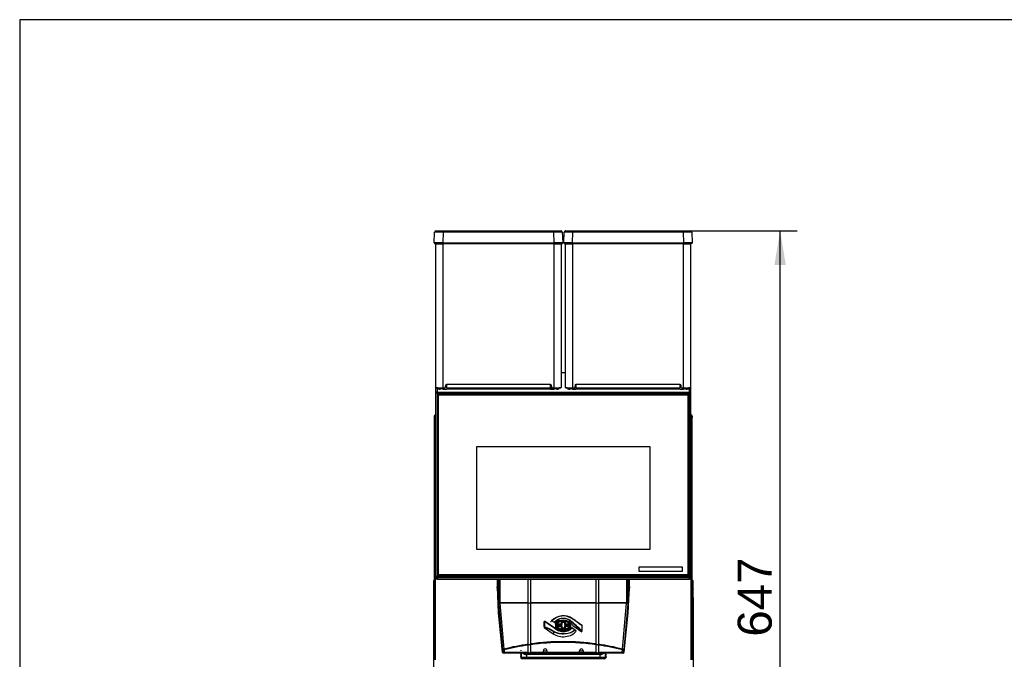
# Model space of a CAD drawing. Header units: millimetres. Extents: x 0 to 287, y 0 to 200.
# Tile 9 of 27: x 10 to 97, y 143 to 200. Entities that reach past the tile are written whole.
import ezdxf
from ezdxf.enums import TextEntityAlignment as Align

# ---------------------------------------------------------------- set-up
doc = ezdxf.new("R2010")
doc.units = ezdxf.units.MM
for name, color, linetype in [('130.189_BW4C_CTM', 7, 'Continuous'), ('Défaut', 7, 'Continuous'), ('Marges', 7, 'Continuous')]:
    doc.layers.add(name, color=color, linetype=linetype)
doc.styles.add('SEACAD_Arial', font='arial.ttf')
doc.dimstyles.new('ISO', dxfattribs={"dimtxt": 3, "dimasz": 3, "dimexe": 1.5, "dimexo": 0, "dimgap": 1.5, "dimtad": 1, "dimdec": 0, "dimlfac": 10, "dimtxsty": 'SEACAD_Arial', "dimblk1": '_SE_FILLED', "dimblk2": '_SE_FILLED', "dimsah": 1, "dimcen": 1.5, "dimazin": 0, "dimtfac": 1, "dimtdec": 3, "dimtmove": 0, "dimatfit": 3, "dimfxl": 1, "dimtolj": 1, "dimarcsym": 0})

# ---------------------------------------------------------------- blocks, each defined once
blk = doc.blocks.new('SE')
at = {"layer": '130.189_BW4C_CTM', "color": 7, "linetype": 'Continuous'}
for p, q in [((46.635, 180.283), (46.668, 181.234)), ((46.768, 181.331), (47.412, 181.331)), ((47.412, 181.234), (47.379, 180.283)), ((47.412, 181.331), (57.203, 181.331)), ((47.412, 181.234), (47.412, 181.331)), ((57.203, 181.234), (47.412, 181.234)), ((57.203, 181.331), (57.848, 181.331)), ((57.203, 181.234), (57.203, 181.331)), ((57.236, 180.283), (57.203, 181.234)), ((57.948, 181.234), (57.981, 180.283)), ((58.085, 180.283), (58.118, 181.234)), ((58.218, 181.331), (58.862, 181.331)), ((58.862, 181.234), (58.829, 180.283)), ((58.862, 181.331), (68.653, 181.331)), ((58.862, 181.234), (58.862, 181.331)), ((68.653, 181.234), (58.862, 181.234)), ((68.653, 181.331), (69.298, 181.331)), ((68.653, 181.234), (68.653, 181.331)), ((68.686, 180.283), (68.653, 181.234)), ((69.398, 181.234), (69.431, 180.283)), ((47.379, 180.231), (46.685, 180.231)), ((46.783, 167.503), (46.783, 180.181)), ((46.783, 180.181), (47.403, 180.181)), ((46.858, 180.181), (46.858, 180.231)), ((47.379, 180.283), (57.236, 180.283)), ((47.379, 180.283), (47.379, 180.231)), ((57.236, 180.231), (47.379, 180.231)), ((47.403, 180.283), (47.403, 180.181)), ((47.403, 180.181), (47.403, 167.482)), ((57.213, 180.181), (47.403, 180.181)), ((53.758, 180.23), (51.658, 180.23)), ((57.213, 180.181), (57.213, 180.283)), ((57.213, 167.482), (57.213, 180.181)), ((57.213, 180.181), (57.833, 180.181)), ((57.236, 180.283), (57.236, 180.231)), ((57.931, 180.231), (57.236, 180.231)), ((57.758, 180.231), (57.758, 180.181)), ((57.833, 180.181), (57.833, 167.503)), ((58.829, 180.231), (58.135, 180.231)), ((58.233, 167.503), (58.233, 180.181)), ((58.233, 180.181), (58.853, 180.181)), ((58.308, 180.181), (58.308, 180.231)), ((58.829, 180.283), (68.686, 180.283)), ((58.829, 180.283), (58.829, 180.231)), ((68.686, 180.231), (58.829, 180.231)), ((58.853, 180.283), (58.853, 180.181)), ((58.853, 180.181), (58.853, 167.482)), ((68.663, 180.181), (58.853, 180.181)), ((65.208, 180.23), (63.108, 180.23)), ((68.663, 180.181), (68.663, 180.283)), ((68.663, 167.482), (68.663, 180.181)), ((68.663, 180.181), (69.283, 180.181)), ((68.686, 180.283), (68.686, 180.231)), ((69.381, 180.231), (68.686, 180.231)), ((69.208, 180.231), (69.208, 180.181)), ((69.283, 180.181), (69.283, 167.503)), ((58.233, 168.803), (57.833, 168.803)), ((58.233, 168.803), (57.833, 168.803)), ((46.783, 166.98), (46.783, 167.503)), ((46.883, 167.463), (46.883, 167.08)), ((46.883, 167.08), (69.183, 167.08)), ((46.883, 167.08), (46.883, 166.992)), ((46.996, 167.373), (47.122, 167.376)), ((47.086, 167.383), (47.086, 167.455)), ((47.327, 167.366), (47.196, 167.363)), ((47.403, 167.482), (47.565, 167.482)), ((47.403, 167.452), (47.403, 167.482)), ((47.403, 167.459), (47.565, 167.459)), ((47.565, 167.452), (47.403, 167.452)), ((47.403, 167.365), (47.403, 167.452)), ((47.565, 167.459), (47.565, 167.452)), ((47.635, 167.546), (47.649, 167.709)), ((47.702, 167.773), (47.702, 167.459)), ((47.702, 167.459), (56.913, 167.459)), ((56.913, 167.362), (47.702, 167.362)), ((47.729, 167.782), (56.887, 167.782)), ((47.729, 167.782), (47.729, 167.752)), ((56.887, 167.752), (47.729, 167.752)), ((48.873, 167.362), (48.873, 167.459)), ((48.882, 167.362), (48.882, 167.459)), ((49.173, 167.459), (49.173, 167.362)), ((49.208, 167.362), (49.208, 167.459)), ((49.457, 167.362), (49.457, 167.459)), ((49.493, 167.362), (49.493, 167.459)), ((49.773, 167.459), (49.773, 167.362)), ((49.808, 167.362), (49.808, 167.459)), ((50.057, 167.362), (50.057, 167.459)), ((50.093, 167.362), (50.093, 167.459)), ((50.373, 167.459), (50.373, 167.362)), ((50.408, 167.362), (50.408, 167.459)), ((50.657, 167.362), (50.657, 167.459)), ((50.693, 167.362), (50.693, 167.459)), ((50.973, 167.459), (50.973, 167.362)), ((51.008, 167.362), (51.008, 167.459)), ((51.257, 167.362), (51.257, 167.459)), ((51.293, 167.362), (51.293, 167.459)), ((51.573, 167.459), (51.573, 167.362)), ((51.608, 167.362), (51.608, 167.459)), ((51.857, 167.362), (51.857, 167.459)), ((51.893, 167.362), (51.893, 167.459)), ((52.173, 167.459), (52.173, 167.362)), ((52.208, 167.362), (52.208, 167.459)), ((52.457, 167.362), (52.457, 167.459)), ((52.493, 167.362), (52.493, 167.459)), ((52.773, 167.459), (52.773, 167.362)), ((52.808, 167.362), (52.808, 167.459)), ((53.057, 167.362), (53.057, 167.459)), ((53.093, 167.362), (53.093, 167.459)), ((53.373, 167.459), (53.373, 167.362)), ((53.408, 167.362), (53.408, 167.459)), ((53.657, 167.362), (53.657, 167.459)), ((53.693, 167.362), (53.693, 167.459)), ((53.973, 167.459), (53.973, 167.362)), ((54.008, 167.362), (54.008, 167.459)), ((54.257, 167.362), (54.257, 167.459)), ((54.293, 167.362), (54.293, 167.459)), ((54.573, 167.459), (54.573, 167.362)), ((54.608, 167.362), (54.608, 167.459)), ((54.857, 167.362), (54.857, 167.459)), ((54.893, 167.362), (54.893, 167.459)), ((55.173, 167.459), (55.173, 167.362)), ((55.208, 167.362), (55.208, 167.459)), ((55.457, 167.362), (55.457, 167.459)), ((55.493, 167.362), (55.493, 167.459)), ((55.773, 167.459), (55.773, 167.362)), ((55.808, 167.362), (55.808, 167.459)), ((56.057, 167.362), (56.057, 167.459)), ((56.093, 167.362), (56.093, 167.459)), ((56.373, 167.459), (56.373, 167.362)), ((56.408, 167.362), (56.408, 167.459)), ((56.657, 167.362), (56.657, 167.459)), ((56.693, 167.362), (56.693, 167.459)), ((56.887, 167.782), (56.887, 167.752)), ((56.913, 167.459), (56.913, 167.771)), ((56.967, 167.709), (56.981, 167.546)), ((56.972, 167.645), (56.973, 167.362)), ((57.008, 167.362), (57.008, 167.496)), ((57.051, 167.482), (57.213, 167.482)), ((57.213, 167.482), (57.213, 167.452)), ((57.257, 167.366), (57.257, 167.452)), ((57.42, 167.363), (57.288, 167.366)), ((57.293, 167.366), (57.293, 167.452)), ((57.493, 167.376), (57.62, 167.373)), ((57.529, 167.455), (57.529, 167.383)), ((57.573, 167.374), (57.573, 167.364)), ((57.608, 167.366), (57.608, 167.373)), ((58.446, 167.373), (58.572, 167.376)), ((58.457, 167.366), (58.457, 167.373)), ((58.493, 167.364), (58.493, 167.374)), ((58.536, 167.383), (58.536, 167.455)), ((58.777, 167.366), (58.646, 167.363)), ((58.773, 167.452), (58.773, 167.366)), ((58.808, 167.366), (58.808, 167.452)), ((58.853, 167.482), (59.015, 167.482)), ((58.853, 167.452), (58.853, 167.482)), ((58.853, 167.459), (59.015, 167.459)), ((59.015, 167.452), (58.853, 167.452)), ((59.015, 167.459), (59.015, 167.452)), ((59.057, 167.362), (59.057, 167.496)), ((59.085, 167.546), (59.099, 167.709)), ((59.152, 167.773), (59.152, 167.459)), ((59.152, 167.459), (68.363, 167.459)), ((68.363, 167.362), (59.152, 167.362)), ((59.179, 167.782), (68.337, 167.782)), ((59.179, 167.782), (59.179, 167.752)), ((68.337, 167.752), (59.179, 167.752)), ((59.373, 167.459), (59.373, 167.362)), ((59.408, 167.362), (59.408, 167.459)), ((59.657, 167.362), (59.657, 167.459)), ((59.693, 167.362), (59.693, 167.459)), ((59.973, 167.459), (59.973, 167.362)), ((60.008, 167.362), (60.008, 167.459)), ((60.257, 167.362), (60.257, 167.459)), ((60.293, 167.362), (60.293, 167.459)), ((60.573, 167.459), (60.573, 167.362)), ((60.608, 167.362), (60.608, 167.459)), ((60.857, 167.362), (60.857, 167.459)), ((60.893, 167.362), (60.893, 167.459)), ((61.173, 167.459), (61.173, 167.362)), ((61.208, 167.362), (61.208, 167.459)), ((61.457, 167.362), (61.457, 167.459)), ((61.493, 167.362), (61.493, 167.459)), ((61.773, 167.459), (61.773, 167.362)), ((61.808, 167.362), (61.808, 167.459)), ((62.057, 167.362), (62.057, 167.459)), ((62.093, 167.362), (62.093, 167.459)), ((62.373, 167.459), (62.373, 167.362)), ((62.408, 167.362), (62.408, 167.459)), ((62.657, 167.362), (62.657, 167.459)), ((62.693, 167.362), (62.693, 167.459)), ((62.973, 167.459), (62.973, 167.362)), ((63.008, 167.362), (63.008, 167.459)), ((63.257, 167.362), (63.257, 167.459)), ((63.293, 167.362), (63.293, 167.459)), ((63.573, 167.459), (63.573, 167.362)), ((63.608, 167.362), (63.608, 167.459)), ((63.857, 167.362), (63.857, 167.459)), ((63.893, 167.362), (63.893, 167.459)), ((64.173, 167.459), (64.173, 167.362)), ((64.208, 167.362), (64.208, 167.459)), ((64.457, 167.362), (64.457, 167.459)), ((64.493, 167.362), (64.493, 167.459)), ((64.808, 167.362), (64.808, 167.459)), ((65.057, 167.362), (65.057, 167.459)), ((65.093, 167.362), (65.093, 167.459)), ((65.373, 167.459), (65.373, 167.362)), ((65.408, 167.362), (65.408, 167.459)), ((65.657, 167.362), (65.657, 167.459)), ((65.693, 167.362), (65.693, 167.459)), ((65.973, 167.459), (65.973, 167.362)), ((66.008, 167.362), (66.008, 167.459)), ((66.257, 167.362), (66.257, 167.459)), ((66.293, 167.362), (66.293, 167.459)), ((66.573, 167.459), (66.573, 167.362)), ((66.608, 167.362), (66.608, 167.459)), ((66.857, 167.362), (66.857, 167.459)), ((67.183, 167.459), (67.183, 167.362)), ((67.193, 167.459), (67.193, 167.362)), ((68.337, 167.782), (68.337, 167.752)), ((68.363, 167.459), (68.363, 167.771)), ((68.417, 167.709), (68.431, 167.546)), ((68.501, 167.482), (68.663, 167.482)), ((68.663, 167.482), (68.663, 167.452)), ((68.663, 167.452), (68.663, 167.365)), ((68.87, 167.363), (68.738, 167.366)), ((68.943, 167.376), (69.07, 167.373)), ((68.979, 167.455), (68.979, 167.383)), ((69.183, 167.08), (69.183, 167.463)), ((69.183, 166.992), (69.183, 167.08)), ((69.283, 167.503), (69.283, 166.98)), ((46.783, 150.787), (46.783, 166.98)), ((69.183, 166.992), (46.883, 166.992)), ((46.883, 166.992), (46.883, 150.799)), ((46.933, 166.773), (46.925, 166.829)), ((46.925, 166.829), (46.925, 150.948)), ((46.933, 150.907), (46.933, 166.773)), ((46.963, 166.796), (47.013, 166.803)), ((46.963, 166.796), (46.963, 150.975)), ((47.013, 150.981), (47.013, 166.803)), ((69.033, 166.936), (47.033, 166.936)), ((47.033, 166.936), (47.033, 166.872)), ((47.033, 166.872), (47.037, 166.872)), ((47.063, 166.896), (47.063, 166.852)), ((69.003, 166.896), (47.063, 166.896)), ((47.063, 166.852), (69.003, 166.852)), ((69.003, 166.852), (69.003, 166.896)), ((69.028, 166.872), (69.033, 166.872)), ((69.033, 166.872), (69.033, 166.936)), ((69.103, 166.796), (69.053, 166.803)), ((69.053, 166.803), (69.053, 150.981)), ((69.103, 150.975), (69.103, 166.796)), ((69.141, 166.829), (69.133, 166.773)), ((69.133, 166.773), (69.133, 150.907)), ((69.141, 150.948), (69.141, 166.829)), ((69.183, 150.799), (69.183, 166.992)), ((69.283, 166.98), (69.283, 150.787)), ((46.753, 164.957), (46.633, 164.957)), ((46.633, 164.957), (46.633, 164.859)), ((46.751, 164.859), (46.633, 164.859)), ((46.633, 164.859), (46.633, 143.445)), ((46.751, 164.977), (46.783, 164.977)), ((46.751, 143.445), (46.751, 164.859)), ((46.751, 164.859), (46.783, 164.859)), ((46.783, 165.077), (46.753, 165.077)), ((46.753, 164.957), (46.753, 165.076)), ((46.753, 164.859), (46.753, 164.957)), ((46.783, 164.957), (46.753, 164.957)), ((46.963, 165.077), (46.933, 165.077)), ((46.933, 164.532), (46.963, 164.532)), ((69.133, 165.077), (69.103, 165.077)), ((69.103, 164.977), (69.133, 164.977)), ((69.103, 164.957), (69.133, 164.957)), ((69.103, 164.859), (69.133, 164.859)), ((69.103, 164.532), (69.133, 164.532)), ((69.283, 165.077), (69.313, 165.077)), ((69.283, 164.977), (69.315, 164.977)), ((69.283, 164.957), (69.313, 164.957)), ((69.283, 164.859), (69.315, 164.859)), ((69.313, 164.957), (69.313, 165.076)), ((69.313, 164.957), (69.433, 164.957)), ((69.313, 164.859), (69.313, 164.957)), ((69.433, 164.859), (69.315, 164.859)), ((69.315, 164.859), (69.315, 143.445)), ((69.433, 164.957), (69.433, 164.859)), ((69.433, 143.445), (69.433, 164.859)), ((50.393, 153.175), (50.393, 162.286)), ((50.393, 162.286), (65.673, 162.286)), ((50.393, 162.286), (65.673, 162.286)), ((51.637, 162.286), (51.637, 162.286)), ((64.429, 162.286), (64.429, 162.286)), ((65.673, 162.286), (65.673, 153.175)), ((65.673, 153.175), (50.393, 153.175)), ((64.743, 151.646), (68.543, 151.646)), ((64.743, 151.239), (64.743, 151.646)), ((64.743, 151.646), (68.543, 151.646)), ((68.543, 151.646), (68.543, 151.239)), ((46.783, 150.667), (46.783, 150.787)), ((46.783, 150.667), (46.783, 150.664)), ((46.883, 150.799), (69.183, 150.799)), ((46.883, 150.799), (46.883, 150.688)), ((69.183, 150.688), (46.883, 150.688)), ((46.883, 150.688), (46.883, 150.568)), ((46.883, 150.568), (69.183, 150.568)), ((46.883, 150.564), (46.883, 150.568)), ((46.883, 150.564), (69.183, 150.564)), ((46.925, 150.948), (46.929, 150.918)), ((46.963, 151.108), (46.933, 151.108)), ((46.963, 150.975), (47.013, 150.981)), ((47.033, 150.841), (69.033, 150.841)), ((69.003, 150.932), (47.063, 150.932)), ((47.063, 150.876), (47.063, 150.932)), ((47.063, 150.876), (69.003, 150.876)), ((52.177, 150.564), (52.177, 149.888)), ((52.326, 148.548), (52.326, 150.564)), ((52.425, 150.564), (52.425, 148.559)), ((54.935, 148.513), (54.935, 150.564)), ((55.131, 150.564), (55.131, 148.513)), ((60.935, 148.513), (60.935, 150.564)), ((61.131, 150.564), (61.131, 148.513)), ((63.64, 148.559), (63.64, 150.564)), ((63.74, 150.564), (63.74, 148.548)), ((63.888, 149.888), (63.888, 150.564)), ((68.543, 151.239), (64.743, 151.239)), ((69.003, 150.876), (69.003, 150.932)), ((69.103, 150.975), (69.053, 150.981)), ((69.133, 151.108), (69.103, 151.108)), ((69.136, 150.918), (69.141, 150.948)), ((69.183, 150.688), (69.183, 150.799)), ((69.183, 150.568), (69.183, 150.688)), ((69.183, 150.568), (69.183, 150.564)), ((69.283, 150.787), (69.283, 150.667)), ((69.283, 150.664), (69.283, 150.667)), ((46.567, 149.764), (46.567, 149.699)), ((46.567, 149.699), (46.567, 149.203)), ((46.568, 150.416), (46.568, 148.538)), ((46.617, 150.466), (46.633, 150.466)), ((46.617, 150.417), (46.617, 148.537)), ((52.177, 149.888), (52.326, 148.548)), ((52.326, 148.542), (52.178, 149.88)), ((52.178, 149.88), (52.288, 147.596)), ((63.74, 148.548), (63.888, 149.888)), ((63.888, 149.88), (63.74, 148.542)), ((63.777, 147.596), (63.888, 149.88)), ((69.448, 150.466), (69.433, 150.466)), ((69.448, 148.537), (69.448, 150.417)), ((69.498, 148.538), (69.498, 150.416)), ((69.499, 149.706), (69.499, 149.764)), ((69.499, 149.706), (69.499, 149.706)), ((69.499, 149.703), (69.499, 149.706)), ((69.499, 149.701), (69.499, 149.703)), ((69.499, 149.7), (69.499, 149.701)), ((69.499, 149.698), (69.499, 149.687)), ((69.499, 148.938), (69.499, 149.698)), ((69.499, 149.646), (69.499, 149.646)), ((46.567, 149.203), (46.567, 149.175)), ((46.567, 149.175), (46.567, 149.157)), ((46.567, 149.157), (46.567, 149.153)), ((46.567, 149.153), (46.567, 148.938)), ((46.567, 148.938), (46.567, 148.827)), ((69.499, 149.347), (69.499, 149.357)), ((69.499, 149.298), (69.499, 149.298)), ((69.499, 148.938), (69.499, 148.938)), ((69.499, 148.936), (69.499, 148.938)), ((69.499, 148.827), (69.499, 148.924)), ((46.617, 148.488), (46.633, 148.488)), ((52.328, 148.496), (52.326, 148.542)), ((52.688, 144.303), (52.335, 148.379)), ((52.425, 148.559), (52.428, 148.513)), ((52.428, 148.513), (54.935, 148.513)), ((52.435, 148.454), (52.788, 144.378)), ((54.935, 148.454), (52.435, 148.454)), ((52.631, 148.454), (52.631, 148.513)), ((54.316, 148.513), (54.316, 148.454)), ((54.365, 148.454), (54.365, 148.513)), ((54.412, 148.513), (54.412, 148.454)), ((54.702, 148.454), (54.702, 148.513)), ((54.935, 148.513), (54.932, 148.481)), ((54.932, 148.481), (54.935, 148.454)), ((54.935, 144.812), (54.935, 148.454)), ((55.131, 148.513), (60.935, 148.513)), ((55.133, 148.481), (55.131, 148.513)), ((55.131, 148.454), (55.133, 148.481)), ((60.935, 148.454), (55.131, 148.454)), ((55.131, 148.454), (55.131, 144.84)), ((56.265, 148.513), (56.265, 148.454)), ((56.564, 148.454), (56.564, 148.513)), ((58.258, 148.477), (57.807, 148.477)), ((59.801, 148.454), (59.801, 148.513)), ((60.935, 148.513), (60.932, 148.481)), ((60.932, 148.481), (60.935, 148.454)), ((60.935, 144.84), (60.935, 148.454)), ((61.131, 148.513), (63.638, 148.513)), ((61.133, 148.481), (61.131, 148.513)), ((61.131, 148.454), (61.133, 148.481)), ((61.131, 148.454), (61.131, 144.812)), ((63.63, 148.454), (61.131, 148.454)), ((61.364, 148.513), (61.364, 148.454)), ((61.653, 148.454), (61.653, 148.513)), ((61.701, 148.513), (61.701, 148.454)), ((61.75, 148.454), (61.75, 148.513)), ((63.278, 144.378), (63.63, 148.454)), ((63.73, 148.379), (63.378, 144.303)), ((63.435, 148.513), (63.435, 148.454)), ((63.638, 148.513), (63.64, 148.559)), ((63.74, 148.542), (63.738, 148.496)), ((69.448, 148.488), (69.433, 148.488)), ((52.288, 147.596), (52.647, 144.107)), ((52.289, 147.586), (52.647, 144.101)), ((58.854, 147.063), (58.912, 147.004)), ((63.418, 144.107), (63.777, 147.596)), ((63.418, 144.101), (63.776, 147.586)), ((56.359, 146.321), (56.345, 146.3)), ((56.345, 146.3), (57.143, 145.736)), ((56.348, 146.338), (56.348, 146.805)), ((56.374, 146.818), (56.374, 146.351)), ((57.198, 146.261), (56.394, 146.829)), ((56.394, 146.829), (56.408, 146.822)), ((57.078, 146.95), (57.006, 146.878)), ((57.21, 146.254), (57.198, 146.261)), ((57.449, 146.605), (57.423, 146.539)), ((57.585, 146.41), (57.585, 146.588)), ((57.615, 146.609), (57.868, 146.609)), ((57.868, 146.389), (57.615, 146.389)), ((57.645, 146.439), (57.645, 146.559)), ((57.655, 146.566), (57.908, 146.566)), ((57.908, 146.432), (57.655, 146.432)), ((57.878, 146.616), (57.878, 146.794)), ((57.878, 146.204), (57.878, 146.382)), ((57.908, 146.815), (58.158, 146.815)), ((58.158, 146.183), (57.908, 146.183)), ((57.938, 146.588), (57.938, 146.766)), ((57.938, 146.232), (57.938, 146.41)), ((57.948, 146.773), (58.118, 146.773)), ((58.118, 146.225), (57.948, 146.225)), ((58.128, 146.766), (58.128, 146.588)), ((58.128, 146.41), (58.128, 146.232)), ((58.158, 146.566), (58.41, 146.566)), ((58.41, 146.432), (58.158, 146.432)), ((58.188, 146.794), (58.188, 146.616)), ((58.188, 146.382), (58.188, 146.204)), ((58.198, 146.609), (58.45, 146.609)), ((58.45, 146.389), (58.198, 146.389)), ((58.42, 146.559), (58.42, 146.439)), ((58.48, 146.588), (58.48, 146.41)), ((58.6, 146.898), (58.551, 146.777)), ((58.551, 146.777), (58.693, 146.676)), ((58.643, 146.539), (58.617, 146.605)), ((58.631, 146.112), (58.684, 146.165)), ((58.855, 146.497), (58.868, 146.469)), ((58.868, 146.469), (59.672, 145.901)), ((59.721, 146.429), (59.136, 146.842)), ((59.691, 145.971), (59.691, 146.438)), ((59.707, 146.442), (59.721, 146.429)), ((57.211, 145.902), (57.143, 145.736)), ((57.494, 146.06), (57.373, 146.145)), ((59.156, 146.002), (59.036, 146.088)), ((59.672, 145.901), (59.658, 145.94)), ((54.928, 144.111), (54.928, 144.738)), ((54.935, 144.812), (54.936, 144.795)), ((55.123, 144.766), (55.121, 144.789)), ((55.123, 144.766), (55.123, 144.111)), ((60.944, 144.789), (60.942, 144.766)), ((60.942, 144.111), (60.942, 144.766)), ((61.13, 144.795), (61.131, 144.812)), ((61.137, 144.738), (61.137, 144.111)), ((52.647, 144.107), (52.696, 144.107)), ((52.696, 144.107), (52.688, 144.303)), ((52.747, 144.03), (52.714, 144.352)), ((52.811, 144.03), (52.747, 144.03)), ((52.796, 144.011), (52.747, 144.011)), ((63.269, 144.011), (52.796, 144.011)), ((52.813, 144.307), (52.821, 144.111)), ((52.821, 144.111), (54.928, 144.111)), ((54.25, 143.739), (54.246, 143.669)), ((54.267, 143.687), (54.246, 143.669)), ((54.268, 143.719), (54.25, 143.739)), ((54.259, 143.909), (54.255, 143.839)), ((54.276, 143.857), (54.255, 143.839)), ((54.277, 143.889), (54.259, 143.909)), ((54.268, 143.702), (54.268, 143.704)), ((54.277, 143.872), (54.277, 143.874)), ((54.285, 143.637), (54.283, 143.597)), ((54.283, 143.597), (54.301, 143.614)), ((54.299, 143.65), (54.285, 143.637)), ((54.294, 143.807), (54.292, 143.767)), ((54.292, 143.767), (54.298, 143.759)), ((54.298, 143.811), (54.294, 143.807)), ((54.301, 144.233), (54.297, 144.283)), ((54.298, 144.011), (54.299, 143.654)), ((54.299, 143.662), (54.299, 143.662)), ((54.302, 143.607), (54.299, 143.662)), ((54.302, 143.607), (54.799, 143.607)), ((54.312, 143.567), (54.311, 143.565)), ((54.313, 143.565), (54.311, 143.565)), ((54.328, 143.662), (54.331, 143.607)), ((54.505, 143.662), (54.503, 143.606)), ((54.524, 144.011), (54.521, 143.965)), ((54.523, 144.011), (54.523, 143.998)), ((54.526, 143.662), (54.523, 143.607)), ((54.545, 144.011), (54.542, 143.956)), ((54.673, 143.915), (54.673, 144.011)), ((54.702, 143.912), (54.702, 144.011)), ((54.714, 143.6), (54.71, 143.662)), ((54.773, 143.981), (54.773, 144.011)), ((54.773, 143.981), (58.033, 143.981)), ((58.033, 143.904), (54.798, 143.904)), ((54.799, 143.662), (54.798, 143.904)), ((54.799, 143.662), (61.267, 143.662)), ((54.799, 143.607), (61.267, 143.607)), ((54.799, 143.607), (54.799, 143.512)), ((54.973, 143.653), (54.969, 143.662)), ((54.983, 143.655), (54.98, 143.662)), ((55.123, 144.111), (56.273, 144.111)), ((55.147, 143.906), (55.147, 143.981)), ((56.273, 144.111), (56.273, 144.238)), ((56.593, 144.212), (56.273, 144.212)), ((56.577, 144.047), (56.283, 144.047)), ((56.56, 144.03), (56.296, 144.03)), ((56.415, 144.012), (56.461, 144.012)), ((56.593, 144.235), (56.593, 144.111)), ((56.593, 144.111), (59.473, 144.111)), ((58.033, 143.981), (61.293, 143.981)), ((61.267, 143.904), (58.033, 143.904)), ((59.473, 144.111), (59.473, 144.235)), ((59.793, 144.212), (59.473, 144.212)), ((59.782, 144.047), (59.488, 144.047)), ((59.769, 144.03), (59.505, 144.03)), ((59.604, 144.012), (59.651, 144.012)), ((59.793, 144.238), (59.793, 144.111)), ((59.793, 144.111), (60.942, 144.111)), ((60.919, 143.906), (60.919, 143.981)), ((61.086, 143.662), (61.083, 143.655)), ((61.093, 143.653), (61.097, 143.662)), ((61.137, 144.111), (63.245, 144.111)), ((61.202, 143.981), (61.203, 143.904)), ((61.215, 143.662), (61.216, 143.607)), ((61.24, 143.607), (61.24, 143.662)), ((61.267, 143.904), (61.267, 143.662)), ((61.267, 143.607), (61.764, 143.607)), ((61.267, 143.512), (61.267, 143.607)), ((61.276, 143.981), (61.276, 143.904)), ((61.276, 143.662), (61.276, 143.607)), ((61.293, 144.011), (61.293, 143.981)), ((61.355, 143.662), (61.352, 143.6)), ((61.364, 144.011), (61.364, 143.912)), ((61.392, 144.011), (61.392, 143.915)), ((61.522, 144.011), (61.525, 143.956)), ((61.54, 143.662), (61.543, 143.607)), ((61.545, 143.965), (61.543, 144.011)), ((61.564, 143.606), (61.561, 143.662)), ((61.753, 143.565), (61.756, 143.565)), ((61.756, 143.565), (61.754, 143.567)), ((61.76, 143.662), (61.762, 143.617)), ((61.782, 143.637), (61.762, 143.655)), ((61.762, 143.617), (61.784, 143.597)), ((61.767, 143.654), (61.768, 144.011)), ((61.773, 143.807), (61.767, 143.812)), ((61.767, 143.758), (61.775, 143.767)), ((61.767, 143.662), (61.767, 143.662)), ((61.773, 143.807), (61.775, 143.767)), ((61.782, 143.637), (61.784, 143.597)), ((61.808, 143.909), (61.789, 143.889)), ((61.79, 143.874), (61.79, 143.872)), ((61.811, 143.839), (61.791, 143.857)), ((61.817, 143.739), (61.798, 143.719)), ((61.799, 143.704), (61.799, 143.702)), ((61.82, 143.669), (61.8, 143.687)), ((61.808, 143.909), (61.811, 143.839)), ((61.817, 143.739), (61.82, 143.669)), ((63.245, 144.111), (63.253, 144.307)), ((63.319, 144.03), (63.255, 144.03)), ((63.319, 144.011), (63.269, 144.011)), ((63.352, 144.352), (63.319, 144.03)), ((63.378, 144.303), (63.369, 144.107)), ((63.369, 144.107), (63.418, 144.107)), ((54.799, 143.512), (54.401, 143.512)), ((61.267, 143.512), (54.799, 143.512)), ((61.664, 143.512), (61.267, 143.512))]:
    blk.add_line(p, q, dxfattribs=at)
for centre, radius, start, end in [((46.768, 181.231), 0.1, 130.28832, 178), ((47.04, 152.285), 28.952, 89.26326, 90.73674), ((46.756, 181.253), 0.0758, 108.94244, 193.33596), ((46.768, 181.231), 0.1, 90, 111.24212), ((57.575, 152.285), 28.952, 89.29167, 90.73674), ((57.848, 181.231), 0.1, 2, 90), ((57.859, 181.253), 0.0758, 346.66404, 71.05756), ((57.575, 152.285), 28.952, 89.26326, 89.29167), ((58.218, 181.231), 0.1, 130.28832, 178), ((58.49, 152.285), 28.952, 89.26326, 90.73674), ((58.206, 181.253), 0.0758, 108.94244, 193.33596), ((58.218, 181.231), 0.1, 90, 111.24212), ((69.025, 152.285), 28.952, 89.29167, 90.73674), ((69.298, 181.231), 0.1, 2, 90), ((69.309, 181.253), 0.0758, 346.66404, 71.05756), ((69.025, 152.285), 28.952, 89.26326, 89.29167), ((47.007, 136.419), 43.865, 90.48155, 90.48626), ((46.685, 180.281), 0.05, 178, 270), ((47.007, 136.419), 43.865, 89.51374, 90.48155), ((51.658, 180.385), 0.155, 221.47973, 269.98119), ((53.758, 180.435), 0.205, 270.0167, 311.86586), ((57.609, 136.419), 43.865, 89.51845, 90.48626), ((57.931, 180.281), 0.05, 270, 2), ((57.609, 136.419), 43.865, 89.51374, 89.51845), ((58.457, 136.419), 43.865, 90.48155, 90.48626), ((58.135, 180.281), 0.05, 178, 270), ((58.457, 136.419), 43.865, 89.51374, 90.48155), ((63.108, 180.385), 0.155, 221.47973, 269.98119), ((65.208, 180.435), 0.205, 270.0167, 311.86586), ((69.059, 136.419), 43.865, 89.51845, 90.48626), ((69.381, 180.281), 0.05, 270, 2), ((69.059, 136.419), 43.865, 89.51374, 89.51845), ((47.254, 172.348), 4.868, 264.44387, 264.4813), ((47.254, 172.348), 4.868, 264.4813, 271.74954), ((46.813, 167.501), 0.0267, 181.85774, 248.71833), ((47.255, 171.691), 4.242, 264.00971, 271.99029), ((47.117, 169.367), 2.004, 265.47371, 268.81701), ((47.139, 169.931), 2.569, 268.59037, 271.27094), ((47.688, 182.031), 14.669, 268.59051, 270.0554), ((56.927, 182.032), 14.67, 269.94465, 271.40944), ((57.361, 172.369), 4.889, 268.2657, 275.5409), ((57.363, 171.604), 4.155, 267.92615, 276.07385), ((57.477, 169.931), 2.569, 268.729, 271.40969), ((57.51, 169.138), 1.775, 270.96782, 274.74146), ((57.787, 167.518), 0.0458, 282.34808, 337.6072), ((58.704, 172.348), 4.868, 264.44387, 264.4813), ((58.704, 172.348), 4.868, 264.4813, 271.74954), ((58.263, 167.501), 0.0267, 181.85774, 248.71833), ((58.705, 171.691), 4.242, 264.00971, 271.99029), ((58.567, 169.367), 2.004, 265.47371, 268.81701), ((58.589, 169.931), 2.569, 268.59037, 271.27094), ((59.138, 182.031), 14.669, 268.59051, 270.0554), ((68.377, 182.032), 14.67, 269.94465, 271.40944), ((68.811, 172.369), 4.889, 268.2657, 275.5409), ((68.813, 171.604), 4.155, 267.92615, 276.07385), ((68.927, 169.931), 2.569, 268.729, 271.40969), ((68.96, 169.138), 1.775, 270.96782, 274.74146), ((69.237, 167.518), 0.0458, 282.34808, 337.6072), ((46.753, 164.957), 0.12, 90, 180), ((46.751, 164.859), 0.118, 93.43547, 180), ((46.751, 164.859), 0.118, 90, 93.43547), ((46.763, 164.957), 0.12, 90, 94.78019), ((69.303, 164.957), 0.12, 85.21981, 90), ((69.313, 164.957), 0.12, 0, 90), ((69.315, 164.859), 0.118, 86.56453, 90), ((69.315, 164.859), 0.118, 0, 86.56453), ((46.883, 150.664), 0.1, 180, 270), ((46.618, 150.416), 0.05, 90.5, 180), ((46.603, 149.902), 0.515, 88.45421, 93.97102), ((46.595, 165.574), 15.158, 270.08215, 270.14339), ((69.471, 165.592), 15.176, 269.85667, 269.91784), ((69.448, 150.416), 0.05, 0, 89.5), ((69.464, 149.997), 0.42, 85.40171, 92.17306), ((46.618, 148.538), 0.05, 180, 269.5), ((46.601, 148.956), 0.42, 265.40171, 272.17306), ((46.595, 133.362), 15.176, 89.85667, 89.91784), ((69.471, 133.38), 15.158, 90.08215, 90.14339), ((69.462, 149.052), 0.515, 268.45421, 273.97102), ((69.448, 148.538), 0.05, 270.5, 360), ((58.041, 145.911), 1.411, 54.78489, 137.2899), ((58.04, 145.931), 1.38, 54.89374, 137.14349), ((58.04, 146.2), 0.894, 51.25081, 145.02782), ((63.058, 141.315), 8.215, 137.46903, 138.52593), ((56.074, 144.375), 2.195, 53.74767, 58.83751), ((60.323, 147.145), 3.047, 188.16903, 191.03944), ((58.443, 146.286), 0.463, 27.08634, 57.30088), ((58.748, 146.378), 0.12, 262.83862, 275.01021), ((58.82, 146.399), 0.132, 253.22232, 267.78009), ((20.067, 102.209), 58.701, 48.24853, 48.37999), ((34.185, 117.447), 37.917, 48.79504, 48.99838), ((58.033, 123.94), 21.1, 98.4429, 104.39369), ((55.099, 144.744), 0.17, 162.64933, 182.05121), ((54.984, 144.841), 0.146, 339.25292, 359.48275), ((58.033, 123.94), 21.1, 82.09468, 97.90532), ((61.081, 144.841), 0.146, 180.51725, 200.74708), ((60.967, 144.744), 0.17, 357.94879, 17.35067), ((58.033, 123.94), 21.1, 75.60631, 81.5571), ((54.546, 243.456), 99.794, 269.85778, 270.14486), ((54.806, 144.664), 0.761, 253.51928, 267.35495), ((54.799, 144.554), 0.65, 267.55733, 269.96158), ((55.206, 143.739), 0.332, 133.30381, 145.99754), ((54.873, 144.192), 0.548, 280.52021, 281.59846), ((54.873, 144.192), 0.548, 281.59846, 284.59682), ((56.433, 144.238), 0.16, 359.02027, 179.9046), ((59.633, 144.238), 0.16, 0.0954, 180.97973), ((61.193, 144.192), 0.548, 255.39965, 258.40154), ((61.193, 144.192), 0.548, 258.40154, 259.47979), ((61.267, 144.554), 0.65, 270.03842, 272.44267), ((61.519, 243.456), 99.794, 269.85514, 270.14222), ((61.26, 144.664), 0.761, 272.64505, 286.48072)]:
    blk.add_arc(centre, radius, start, end, dxfattribs=at)
for centre, major_axis, ratio, start_param, end_param in [((46.813, 167.503), (0.03, 0), 0.999391, 3.141593, 4.712389), ((46.883, 166.98), (0.1, 0), 0.999391, 1.570796, 3.141593), ((47.086, 167.483), (0.1, 0), 0.999391, 4.712389, 5.978348), ((47.707, 167.383), (0.62, 0), 0.034899, 3.141591, 3.484353), ((47.565, 167.552), (0, -0.07), 0.999391, 0, 1.483477), ((57.051, 167.552), (0, 0.07), 0.999391, 1.658116, 3.141593), ((56.909, 167.383), (0.62, 0), 0.034899, 5.940425, 6.283185), ((57.803, 167.503), (0.03, 0), 0.999391, 4.712389, 6.283185), ((58.263, 167.503), (0.03, 0), 0.999391, 3.141593, 4.712389), ((59.157, 167.383), (0.62, 0), 0.034899, 3.141591, 3.484353), ((59.015, 167.552), (0, -0.07), 0.999391, 0, 1.483477), ((68.501, 167.552), (0, 0.07), 0.999391, 1.658116, 3.141593), ((68.979, 167.483), (-0.1, 0), 0.999391, 0.302404, 1.570796), ((68.359, 167.383), (0.62, 0), 0.034899, 5.940425, 6.283185), ((69.183, 166.98), (-0.1, 0), 0.999391, 3.141593, 4.712389), ((69.253, 167.503), (0.03, 0), 0.999391, 4.712389, 6.283185), ((46.883, 166.98), (0.1, 0), 0.121869, 1.570796, 3.141593), ((47.033, 166.829), (-0.108, 0), 0.992546, 4.712389, 6.283185), ((47.063, 166.803), (-0.05, 0), 0.992546, 4.712389, 6.283185), ((47.037, 166.863), (-0.06, 0), 0.139194, 4.275911, 4.712389), ((69.028, 166.863), (-0.06, 0), 0.139194, 4.712389, 5.148867), ((69.003, 166.803), (-0.05, 0), 0.992546, 3.141593, 4.712389), ((69.033, 166.829), (-0.108, 0), 0.992546, 3.141593, 4.712389), ((69.183, 166.98), (0.1, 0), 0.121869, 0, 1.570796), ((47.403, 165.177), (0.62, 0), 0.005629, -3.923349, -3.852503), ((68.663, 165.177), (0.62, 0), 0.005629, 0.71091, 0.781756), ((46.883, 150.787), (-0.1, 0), 0.121869, 4.712389, 6.283185), ((46.883, 150.787), (0.1, 0), 0.992546, 3.141593, 4.712389), ((46.883, 150.667), (0.1, 0), 0.992546, 3.141593, 4.712389), ((47.033, 150.948), (0.108, 0), 0.992546, 3.141593, 4.712389), ((47.063, 150.981), (0.05, 0), 0.992546, 3.141593, 4.712389), ((69.003, 150.981), (0.05, 0), 0.992546, 4.712389, 6.283185), ((69.033, 150.948), (0.108, 0), 0.992546, 4.712389, 6.283185), ((69.183, 150.787), (-0.1, 0), 0.121869, 3.141593, 4.712389), ((69.183, 150.787), (-0.1, 0), 0.992546, 1.570796, 3.141593), ((69.183, 150.667), (-0.1, 0), 0.992546, 1.570796, 3.141593), ((52.425, 148.547), (-0.1, 0), 0.121869, 4.712389, 6.205641), ((52.335, 148.521), (0.009, -0.2), 0.043168, -1.450494, -0.787269), ((52.435, 148.384), (-0.0996, -0.0086), 0.705788, 4.651416, 6.222212), ((55.033, 148.502), (-0.11, 0), 0.46363, 0.416997, 2.724595), ((58.033, 148.53), (-0.232, 0), 0.992546, 0.072338, 0.333102), ((58.033, 148.53), (-0.232, 0), 0.992546, 2.808491, 3.069254), ((61.033, 148.502), (-0.11, 0), 0.46363, 0.416997, 2.724595), ((63.63, 148.384), (-0.0996, 0.0086), 0.705788, 3.202566, 4.773362), ((63.64, 148.547), (0.1, 0), 0.121869, 0.077545, 1.570796), ((63.73, 148.521), (-0.009, -0.2), 0.043168, 0.787269, 1.450494), ((52.389, 147.598), (0.012, -0.135), 0.735417, 4.655259, 4.728515), ((58.033, 146.643), (7.409, -5.273), 0.088548, 1.408386, 1.525599), ((58.057, 146.674), (7.369, -5.27), 0.086179, 1.407002, 1.524214), ((63.677, 147.598), (0.012, 0.135), 0.735417, 4.696263, 4.769519), ((56.383, 146.791), (-0.04, 0), 0.707107, 4.937732, 5.759587), ((56.383, 146.324), (-0.04, 0), 0.707107, 4.937732, 5.759587), ((58.008, 135.91), (-5.002, 10.513), 0.516625, -0.636119, -0.518906), ((58.033, 144.69), (-7.409, 5.273), 0.088548, -1.427635, -1.282519), ((58.033, 135.913), (-5.031, 10.533), 0.518259, -0.636515, -0.519303), ((58.057, 144.722), (-7.369, 5.27), 0.086179, -1.429019, -1.283903), ((58.033, 146.365), (1.258, 0), 0.707107, 2.526113, 2.687087), ((58.033, 136.739), (-5.031, 10.533), 0.518259, -0.6419, -0.609001), ((58.033, 146.365), (1.258, 0), 0.707107, -3.917861, -3.807979), ((58.033, 146.411), (-0.732, 0), 0.707107, 3.926991, 5.98631), ((58.033, 146.393), (0.681, 0), 0.707107, 2.476207, 4.072412), ((58.033, 146.419), (0.633, 0), 0.707107, 2.870329, 3.141593), ((58.033, 146.419), (0.633, 0), 0.707107, 3.141593, 6.247378), ((58.033, 146.49), (-0.606, 0), 0.707107, 2.759616, 6.283185), ((58.033, 146.49), (-0.606, 0), 0.707107, 0, 0.290419), ((58.033, 146.49), (-0.606, 0), 0.707107, 0.290419, 2.759616), ((58.033, 146.419), (0.633, 0), 0.707107, 2.122325, 2.58041), ((57.615, 146.588), (-0.03, 0), 0.707107, 4.712389, 6.283185), ((57.615, 146.41), (0.03, 0), 0.707107, 3.141593, 4.712389), ((57.655, 146.559), (-0.01, 0), 0.707107, 4.712389, 6.283185), ((57.655, 146.439), (0.01, 0), 0.707107, 3.141593, 4.712389), ((57.868, 146.616), (-0.01, 0), 0.707107, 1.570796, 3.141593), ((57.868, 146.382), (0.01, 0), 0.707107, 0, 1.570796), ((57.908, 146.794), (-0.03, 0), 0.707107, 4.712389, 6.283185), ((57.908, 146.204), (0.03, 0), 0.707107, 3.141593, 4.712389), ((57.908, 146.588), (-0.03, 0), 0.707107, 1.570796, 3.141593), ((57.908, 146.41), (0.03, 0), 0.707107, 0, 1.570796), ((57.948, 146.766), (-0.01, 0), 0.707107, 4.712389, 6.283185), ((57.948, 146.232), (0.01, 0), 0.707107, 3.141593, 4.712389), ((58.118, 146.766), (-0.01, 0), 0.707107, 3.141593, 4.712389), ((58.118, 146.232), (0.01, 0), 0.707107, 4.712389, 6.283185), ((58.158, 146.588), (-0.03, 0), 0.707107, 0, 1.570796), ((58.158, 146.41), (0.03, 0), 0.707107, 1.570796, 3.141593), ((58.158, 146.794), (-0.03, 0), 0.707107, 3.141593, 4.712389), ((58.158, 146.204), (0.03, 0), 0.707107, 4.712389, 6.283185), ((58.198, 146.616), (-0.01, 0), 0.707107, 0, 1.570796), ((58.198, 146.382), (0.01, 0), 0.707107, 1.570796, 3.141593), ((58.033, 146.419), (0.633, 0), 0.707107, 0.561183, 1.019267), ((58.41, 146.559), (-0.01, 0), 0.707107, 3.141593, 4.712389), ((58.41, 146.439), (0.01, 0), 0.707107, 4.712389, 6.283185), ((58.033, 146.393), (0.681, 0), 0.707107, 5.350916, 6.283185), ((58.45, 146.588), (-0.03, 0), 0.707107, 3.141593, 4.712389), ((58.45, 146.41), (0.03, 0), 0.707107, 4.712389, 6.283185), ((58.033, 146.393), (-0.689, 0), 0.707107, 2.269715, 2.844717), ((58.033, 146.393), (0.681, 0), 0.707107, 0, 0.665385), ((58.008, 137.863), (-5.002, 10.513), 0.516625, -0.969593, -0.824478), ((58.033, 137.866), (-5.031, 10.533), 0.518259, -0.96999, -0.824875), ((58.033, 146.419), (0.633, 0), 0.707107, 0, 0.271264), ((58.033, 146.411), (0.732, 0), 0.707107, 5.707316, 5.98631), ((58.033, 146.419), (0.633, 0), 0.707107, 6.247378, 6.283185), ((58.692, 146.286), (0.0459, -0.0199), 0.676175, 4.996982, 6.04418), ((58.033, 145.817), (7.409, -5.273), 0.088548, 1.498085, 1.530983), ((58.057, 145.849), (7.369, -5.27), 0.086179, 1.4967, 1.529599), ((58.033, 146.365), (-1.258, 0), 0.707107, 0.785398, 2.687087), ((58.033, 123.87), (0, 21.1), 0.995261, 0.148372, 0.251217), ((55.033, 144.816), (-0.11, 0), 0.414214, 0.495806, 2.505667), ((58.033, 123.87), (0, -21.1), 0.995261, 3.002588, 3.280598), ((61.033, 144.816), (-0.11, 0), 0.414214, 0.635925, 2.645786), ((58.033, 123.87), (0, 21.1), 0.995261, 6.031968, 6.134813), ((52.747, 144.111), (0, 0.1), 0.999066, 1.613978, 3.141593), ((52.747, 144.111), (0.0995, 0.0102), 0.807545, 3.068337, 3.213858), ((52.788, 144.307), (0.0996, 0.0086), 0.705788, 1.509823, 3.08062), ((52.796, 144.111), (0, -0.1), 0.999066, 4.75557, 6.283185), ((52.747, 144.111), (0.0995, 0.0102), 0.807545, 4.532777, 4.629583), ((52.788, 144.307), (0.0249, -0.0969), 0.241241, 1.508963, 2.325278), ((52.796, 144.111), (0, -0.1), 0.248185, 0, 1.570796), ((54.267, 143.702), (-0.0008, -0.015), 0.017455, 0.017453, 1.570796), ((54.268, 143.704), (-0.0008, -0.015), 0.017455, 1.570796, 3.124139), ((54.276, 143.872), (-0.0008, -0.015), 0.017455, 0.017453, 1.570796), ((54.276, 143.874), (0.0008, 0.015), 0.017455, 4.712389, 6.265732), ((54.313, 143.595), (0.0223, 0.0201), 0.999695, 2.356347, 3.926839), ((54.402, 143.612), (0, 0.1), 0.99985, 1.623156, 3.141593), ((55.147, 143.692), (0, -0.32), 0.99985, 3.587585, 3.980923), ((60.919, 143.692), (0, -0.32), 0.99985, 2.302189, 2.706611), ((60.625, 146.701), (0.163, -9.357), 0.051645, 1.269039, 1.274956), ((61.664, 143.612), (0, -0.1), 0.99985, 0, 1.518436), ((61.754, 143.595), (-0.0223, 0.0201), 0.999695, 2.356347, 3.926839), ((61.79, 143.874), (-0.0008, 0.015), 0.017455, 0.017453, 1.570796), ((61.79, 143.872), (0.0008, -0.015), 0.017455, 4.712389, 6.265732), ((61.799, 143.704), (-0.0008, 0.015), 0.017455, 0.017453, 1.570796), ((61.799, 143.702), (0.0008, -0.015), 0.017455, 4.712389, 6.265732), ((63.269, 144.111), (0, 0.1), 0.248185, 1.570796, 3.141593), ((63.278, 144.307), (0.0249, 0.0969), 0.241241, 0.816315, 1.632629), ((63.269, 144.111), (0, -0.1), 0.999066, 0, 1.527615), ((63.278, 144.307), (-0.0996, 0.0086), 0.705788, 3.202566, 4.773362), ((63.319, 144.111), (0, -0.1), 0.999066, 0, 1.527615), ((63.319, 144.111), (-0.0995, 0.0102), 0.807545, 1.653602, 1.750409), ((63.319, 144.111), (-0.0995, 0.0102), 0.807545, 3.069142, 3.214848)]:
    blk.add_ellipse(centre, major_axis=major_axis, ratio=ratio, start_param=start_param, end_param=end_param, dxfattribs=at)
for centre, major_axis in [((58.033, 146.506), (0.577, 0)), ((58.033, 146.499), (0.54, 0))]:
    blk.add_ellipse(centre, major_axis=major_axis, ratio=0.707107, dxfattribs=at)
for points, knots in [([(46.959, 167.369), (46.952, 167.37), (46.952, 167.37), (46.965, 167.372), (46.978, 167.372), (46.996, 167.373)], [0, 0, 0, 0, 0.5, 0.5, 1, 1, 1, 1]), ([(57.62, 167.373), (57.637, 167.372), (57.651, 167.372), (57.664, 167.37), (57.664, 167.37), (57.657, 167.369)], [0, 0, 0, 0, 0.5, 0.5, 1, 1, 1, 1]), ([(58.409, 167.369), (58.402, 167.37), (58.402, 167.37), (58.415, 167.372), (58.428, 167.372), (58.446, 167.373)], [0, 0, 0, 0, 0.5, 0.5, 1, 1, 1, 1]), ([(69.07, 167.373), (69.087, 167.372), (69.101, 167.372), (69.114, 167.37), (69.114, 167.37), (69.107, 167.369)], [0, 0, 0, 0, 0.5, 0.5, 1, 1, 1, 1]), ([(57.271, 146.737), (57.325, 146.83), (57.408, 146.916), (57.618, 147.049), (57.745, 147.097), (58.015, 147.138), (58.156, 147.13), (58.35, 147.08), (58.413, 147.057), (58.528, 147), (58.58, 146.967), (58.628, 146.929)], [0, 0, 0, 0, 0.25, 0.25, 0.5, 0.5, 0.75, 0.75, 0.875, 0.875, 1, 1, 1, 1]), ([(58.794, 146.263), (58.741, 146.177), (58.658, 146.103), (58.448, 145.99), (58.321, 145.952), (58.05, 145.919), (57.909, 145.925), (57.715, 145.965), (57.653, 145.984), (57.538, 146.031), (57.485, 146.059), (57.438, 146.092)], [0, 0, 0, 0, 0.25, 0.25, 0.5, 0.5, 0.75, 0.75, 0.875, 0.875, 1, 1, 1, 1]), ([(57.466, 146.095), (57.511, 146.064), (57.561, 146.037), (57.67, 145.992), (57.73, 145.974), (57.915, 145.935), (58.05, 145.929), (58.308, 145.961), (58.429, 145.998), (58.629, 146.106), (58.708, 146.176), (58.758, 146.259)], [0, 0, 0, 0, 0.125, 0.125, 0.25, 0.25, 0.5, 0.5, 0.75, 0.75, 1, 1, 1, 1]), ([(57.515, 146.674), (57.519, 146.678), (57.544, 146.701), (57.593, 146.74), (57.657, 146.776), (57.698, 146.794), (57.71, 146.799)], [0.0774616, 0.0774616, 0.0774616, 0.0774616, 0.0915698, 0.1574919, 0.2230964, 0.250415, 0.250415, 0.250415, 0.250415]), ([(58.381, 146.788), (58.399, 146.779), (58.444, 146.757), (58.507, 146.715), (58.546, 146.68), (58.563, 146.662)], [0.7043831, 0.7043831, 0.7043831, 0.7043831, 0.7465176, 0.8116832, 0.872471, 0.872471, 0.872471, 0.872471]), ([(59.062, 146.063), (58.969, 145.963), (58.842, 145.884), (58.617, 145.796), (58.538, 145.772), (58.371, 145.736), (58.284, 145.723), (58.021, 145.702), (57.839, 145.711), (57.586, 145.758), (57.503, 145.779), (57.349, 145.832), (57.277, 145.864), (57.211, 145.902)], [0, 0, 0, 0, 0.25, 0.25, 0.375, 0.375, 0.5, 0.5, 0.75, 0.75, 0.875, 0.875, 1, 1, 1, 1]), ([(57.232, 145.933), (57.296, 145.897), (57.366, 145.866), (57.516, 145.815), (57.597, 145.794), (57.844, 145.749), (58.021, 145.741), (58.277, 145.761), (58.363, 145.773), (58.525, 145.808), (58.602, 145.831), (58.822, 145.915), (58.946, 145.992), (59.037, 146.088)], [0, 0, 0, 0, 0.125, 0.125, 0.25, 0.25, 0.5, 0.5, 0.625, 0.625, 0.75, 0.75, 1, 1, 1, 1]), ([(54.59, 143.935), (54.584, 143.937), (54.571, 143.941), (54.552, 143.948), (54.534, 143.956), (54.516, 143.964), (54.498, 143.973), (54.481, 143.983), (54.465, 143.993), (54.451, 144.002), (54.444, 144.007), (54.441, 144.009)], [0, 0, 0, 0, 0.0372499, 0.074948, 0.1131146, 0.1517692, 0.1909307, 0.2306172, 0.270846, 0.3116339, 0.3329254, 0.3329254, 0.3329254, 0.3329254]), ([(54.928, 144.111), (54.928, 144.104), (54.929, 144.098), (54.929, 144.092), (54.93, 144.083), (54.931, 144.074), (54.933, 144.067), (54.935, 144.059), (54.937, 144.052), (54.941, 144.046), (54.945, 144.039), (54.951, 144.034), (54.958, 144.03), (54.966, 144.026), (54.975, 144.023), (54.985, 144.021), (54.995, 144.02), (55.006, 144.019), (55.017, 144.019), (55.027, 144.019), (55.038, 144.02), (55.048, 144.021), (55.057, 144.022), (55.066, 144.024), (55.074, 144.027), (55.082, 144.03), (55.089, 144.033), (55.095, 144.038), (55.102, 144.043), (55.107, 144.049), (55.111, 144.057), (55.115, 144.064), (55.118, 144.073), (55.12, 144.082), (55.122, 144.091), (55.123, 144.101), (55.123, 144.111)], [0, 0, 0, 0, 0.056564, 0.056564, 0.056564, 0.134783, 0.134783, 0.134783, 0.21352, 0.21352, 0.21352, 0.302903, 0.302903, 0.302903, 0.401214, 0.401214, 0.401214, 0.499314, 0.499314, 0.499314, 0.589855, 0.589855, 0.589855, 0.670613, 0.670613, 0.670613, 0.747872, 0.747872, 0.747872, 0.829861, 0.829861, 0.829861, 0.915047, 0.915047, 0.915047, 1, 1, 1, 1]), ([(56.273, 144.111), (56.273, 144.091), (56.274, 144.071), (56.282, 144.047), (56.286, 144.04), (56.295, 144.029), (56.301, 144.025), (56.315, 144.019), (56.323, 144.017), (56.339, 144.014), (56.348, 144.013), (56.366, 144.012), (56.376, 144.012), (56.395, 144.011), (56.405, 144.011), (56.415, 144.012)], [0, 0, 0, 0, 0.25, 0.25, 0.375, 0.375, 0.5, 0.5, 0.625, 0.625, 0.75, 0.75, 0.875, 0.875, 1, 1, 1, 1]), ([(56.461, 144.012), (56.479, 144.012), (56.497, 144.013), (56.522, 144.016), (56.53, 144.017), (56.545, 144.021), (56.552, 144.024), (56.564, 144.031), (56.57, 144.036), (56.579, 144.047), (56.583, 144.053), (56.591, 144.075), (56.593, 144.093), (56.593, 144.111)], [0, 0, 0, 0, 0.25, 0.25, 0.375, 0.375, 0.5, 0.5, 0.625, 0.625, 0.75, 0.75, 1, 1, 1, 1]), ([(59.473, 144.111), (59.473, 144.093), (59.475, 144.075), (59.483, 144.053), (59.487, 144.047), (59.496, 144.036), (59.501, 144.031), (59.514, 144.024), (59.521, 144.021), (59.536, 144.017), (59.544, 144.016), (59.569, 144.013), (59.587, 144.012), (59.604, 144.012)], [0, 0, 0, 0, 0.25, 0.25, 0.375, 0.375, 0.5, 0.5, 0.625, 0.625, 0.75, 0.75, 1, 1, 1, 1]), ([(59.651, 144.012), (59.661, 144.011), (59.671, 144.011), (59.69, 144.012), (59.7, 144.012), (59.718, 144.013), (59.727, 144.014), (59.743, 144.017), (59.751, 144.019), (59.764, 144.025), (59.77, 144.029), (59.78, 144.04), (59.783, 144.047), (59.791, 144.071), (59.793, 144.091), (59.793, 144.111)], [0, 0, 0, 0, 0.125, 0.125, 0.25, 0.25, 0.375, 0.375, 0.5, 0.5, 0.625, 0.625, 0.75, 0.75, 1, 1, 1, 1]), ([(60.942, 144.111), (60.942, 144.101), (60.943, 144.091), (60.945, 144.082), (60.947, 144.073), (60.95, 144.064), (60.954, 144.057), (60.959, 144.049), (60.964, 144.043), (60.971, 144.038), (60.977, 144.033), (60.984, 144.03), (60.992, 144.027), (61, 144.024), (61.009, 144.022), (61.018, 144.021), (61.028, 144.02), (61.039, 144.019), (61.049, 144.019), (61.06, 144.019), (61.071, 144.02), (61.081, 144.021), (61.091, 144.023), (61.1, 144.026), (61.107, 144.03), (61.114, 144.034), (61.12, 144.039), (61.124, 144.046), (61.128, 144.052), (61.131, 144.059), (61.133, 144.067), (61.135, 144.074), (61.136, 144.083), (61.136, 144.092), (61.137, 144.098), (61.137, 144.104), (61.137, 144.111)], [0, 0, 0, 0, 0.084953, 0.084953, 0.084953, 0.170139, 0.170139, 0.170139, 0.252128, 0.252128, 0.252128, 0.329387, 0.329387, 0.329387, 0.410145, 0.410145, 0.410145, 0.500686, 0.500686, 0.500686, 0.598786, 0.598786, 0.598786, 0.697097, 0.697097, 0.697097, 0.78648, 0.78648, 0.78648, 0.865217, 0.865217, 0.865217, 0.943436, 0.943436, 0.943436, 1, 1, 1, 1]), ([(61.625, 144.009), (61.62, 144.006), (61.611, 143.999), (61.596, 143.99), (61.58, 143.98), (61.564, 143.971), (61.547, 143.963), (61.529, 143.955), (61.512, 143.948), (61.494, 143.941), (61.481, 143.937), (61.475, 143.935)], [0.6670743, 0.6670743, 0.6670743, 0.6670743, 0.7020249, 0.7409442, 0.7793544, 0.8172704, 0.8547077, 0.8916824, 0.928211, 0.9643109, 1, 1, 1, 1])]:
    blk.add_open_spline(points, degree=3, knots=knots, dxfattribs=at)
for points in [[(47.649, 167.709), (47.652, 167.75), (47.688, 167.782), (47.729, 167.782)], [(56.887, 167.782), (56.928, 167.782), (56.963, 167.75), (56.967, 167.709)], [(59.099, 167.709), (59.102, 167.75), (59.138, 167.782), (59.179, 167.782)], [(68.337, 167.782), (68.378, 167.782), (68.413, 167.75), (68.417, 167.709)], [(54.863, 143.904), (54.864, 143.929), (54.864, 143.955), (54.864, 143.981)], [(54.914, 143.981), (54.914, 143.955), (54.913, 143.929), (54.913, 143.904)], [(54.915, 143.906), (54.915, 143.931), (54.916, 143.956), (54.916, 143.981)], [(61.154, 143.904), (61.153, 143.929), (61.153, 143.955), (61.153, 143.981)]]:
    blk.add_open_spline(points, degree=3, dxfattribs=at)
blk = doc.blocks.new('DMBLK3')
at = {"layer": 'Défaut', "linetype": 'Continuous'}
for points in [[(49.567, 103.754), (49.567, 104.754), (46.567, 104.254)], [(66.499, 103.754), (69.499, 104.254), (66.499, 104.754)]]:
    blk.add_hatch(color=7, dxfattribs=at).paths.add_polyline_path(points)
at = {"layer": 'Défaut', "color": 7, "linetype": 'Continuous'}
for p, q in [((46.567, 149.203), (46.567, 102.754)), ((69.499, 148.938), (69.499, 102.754)), ((46.567, 104.254), (69.499, 104.254))]:
    blk.add_line(p, q, dxfattribs=at)
at = {"layer": 'Défaut', "color": 7, "linetype": 'Continuous', "style": 'SEACAD_Arial'}
blk.add_text('229', height=3, dxfattribs=at).set_placement((55.67, 108.004), align=Align.TOP_LEFT)
blk = doc.blocks.new('_SE_FILLED')
at = {"color": 0}
blk.add_line((0, 0), (-1, 0), dxfattribs=at)
blk.add_solid([(0, 0), (-1, -0.1665), (-1, 0.1665), (0, 0)], dxfattribs=at)
blk = doc.blocks.new('DMBLK4')
at = {"layer": 'Défaut', "linetype": 'Continuous'}
for points in [[(77.695, 178.331), (77.195, 181.331), (76.695, 178.331)], [(77.695, 119.677), (76.695, 119.677), (77.195, 116.677)]]:
    blk.add_hatch(color=7, dxfattribs=at).paths.add_polyline_path(points)
at = {"layer": 'Défaut', "color": 7, "linetype": 'Continuous'}
for p, q in [((63.758, 181.331), (78.695, 181.331)), ((77.195, 116.677), (77.195, 181.331)), ((67.983, 116.677), (78.695, 116.677))]:
    blk.add_line(p, q, dxfattribs=at)
at = {"layer": 'Défaut', "color": 7, "linetype": 'Continuous', "style": 'SEACAD_Arial'}
blk.add_text('647', height=3, rotation=90, dxfattribs=at).set_placement((73.445, 145.482), align=Align.TOP_LEFT)

msp = doc.modelspace()

# ---------------------------------------------------------------- linework, layer by layer
at = {"layer": 'Marges', "color": 7, "linetype": 'Continuous'}
for p, q in [((287, 200), (10, 200)), ((10, 200), (10, 10))]:
    msp.add_line(p, q, dxfattribs=at)

# ---------------------------------------------------------------- block references
at = {"layer": 'Défaut'}
msp.add_blockref('SE', (0, 0), dxfattribs=at)

# ---------------------------------------------------------------- dimensions: what is measured, and where the dimension line sits
at = {"layer": 'Défaut', "color": 7, "linetype": 'Continuous'}
for base, p1, p2, angle, picture, middle, dimtype in [((77.1945, 181.331), (64.9828, 116.6768), (63.7578, 181.331), 90, 'DMBLK4', (77.1945, 149.0039), 160), ((46.5668, 104.2539), (46.5668, 149.6993), (69.4988, 149.6983), 359.997307, 'DMBLK3', (59.1916, 104.2539), 161)]:
    dim = msp.add_linear_dim(base=base, p1=p1, p2=p2, angle=angle, text='\\A1;<>', dimstyle='ISO', dxfattribs=at)
    dim.commit()
    dim.dimension.update_dxf_attribs({"geometry": picture, "text_midpoint": middle, "dimtype": dimtype})

doc.saveas('drawing.dxf')
